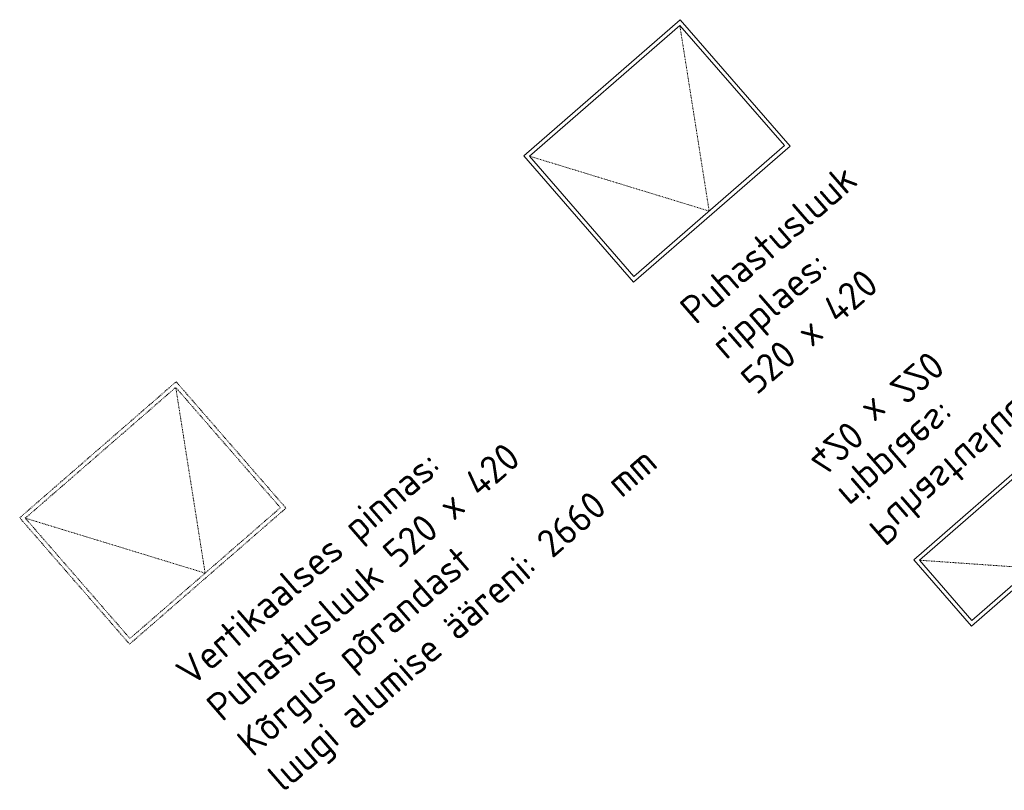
# Model space of a CAD drawing. Header units: millimetres. Extents: x 102382 to 164490, y 45733 to 103316.
# Tile 125 of 183: x 141255 to 143725, y 101383 to 103316. Entities that reach past the tile are written whole.
import ezdxf

# ---------------------------------------------------------------- set-up
doc = ezdxf.new("R2010")
doc.units = ezdxf.units.MM
doc.linetypes.add('Hidden', pattern=[4, 2, -2])
doc.layers.add('_SA-LAGI_eriosade seadmed', color=7, linetype='Continuous', lineweight=5, true_color=0x9900cc)
doc.styles.add('DIN Pro Light-Light', font='txt')

# ---------------------------------------------------------------- blocks, each defined once
blk = doc.blocks.new('Puhastusluuk ripplaes 420 x 220')
at = {"layer": '_SA-LAGI_eriosade seadmed'}
for points in [[(311.6, -23.1), (36, 293.9), (-130, 149.6), (145.5, -167.4)], [(297.5, -22.1), (35, 279.8), (-115.9, 148.6), (146.5, -153.3)]]:
    blk.add_lwpolyline(points, close=True, dxfattribs=at)
at = {"layer": '_SA-LAGI_eriosade seadmed', "linetype": 'Hidden'}
blk.add_lwpolyline([(297.5, -22.1), (15.3, -2.4), (35, 279.8)], dxfattribs=at)
blk = doc.blocks.new('Puhastusluuk ripplaes 520 x 420')
at = {"layer": '_SA-LAGI_eriosade seadmed'}
for points in [[(-471.8, 146.4), (-79.3, 487.6), (196.2, 170.6), (-196.2, -170.6)], [(-457.7, 145.4), (-80.3, 473.4), (182.1, 171.6), (-195.2, -156.5)]]:
    blk.add_lwpolyline(points, close=True, dxfattribs=at)
at = {"layer": '_SA-LAGI_eriosade seadmed', "linetype": 'Hidden'}
blk.add_lwpolyline([(-457.7, 145.4), (-6.6, 7.5), (-80.3, 473.4)], dxfattribs=at)
blk = doc.blocks.new('Puhastusluuk vetrikaalne 520 x 420')
at = {"layer": '_SA-LAGI_eriosade seadmed', "linetype": 'Hidden'}
for points in [[(-471.8, 146.4), (-79.3, 487.6), (196.2, 170.6), (-196.2, -170.6)], [(-457.7, 145.4), (-80.3, 473.4), (182.1, 171.6), (-195.2, -156.5)]]:
    blk.add_lwpolyline(points, close=True, dxfattribs=at)
blk.add_lwpolyline([(-457.7, 145.4), (-6.6, 7.5), (-80.3, 473.4)], dxfattribs=at)

msp = doc.modelspace()

# ---------------------------------------------------------------- block references
at = {"layer": '_SA-LAGI_eriosade seadmed'}
for name, p in [('Puhastusluuk ripplaes 520 x 420', (142990.8, 102828.6, 2700)), ('Puhastusluuk vetrikaalne 520 x 420', (141726.4, 101920.4))]:
    msp.add_blockref(name, p, dxfattribs=at)
at = {"layer": '_SA-LAGI_eriosade seadmed', "rotation": 90.00000000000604}
msp.add_blockref('Puhastusluuk ripplaes 420 x 220', (143791.7, 101925.2), dxfattribs=at)

# ---------------------------------------------------------------- texts
at = {"layer": '_SA-LAGI_eriosade seadmed', "char_height": 70, "attachment_point": 1, "rotation": 41, "style": 'DIN Pro Light-Light'}
for s, insert, width in [('{\\fDIN Pro;Puhastusluuk }\\P{\\fDIN Pro;ripplaes:}\\P{\\fDIN Pro;520 x 420}\\P', (142904.3, 102601.8), 1353.333), ('{\\fDIN Pro;Vertikaalses pinnas:}\\P{\\fDIN Pro;Puhastusluuk 520 x 420}\\P{\\fDIN Pro;Kõrgus põrandast}\\P{\\fDIN Pro;luugi alumise ääreni: 2660 mm}\\P', (141639.9, 101693.5, 30.1), 2841.311)]:
    msp.add_mtext(s, dxfattribs=dict(at, insert=insert, width=width))
at = {"layer": '_SA-LAGI_eriosade seadmed', "extrusion": (0, 0, -1), "insert": (143425.3, 101992.4, -2690.2), "char_height": 70, "width": 1353.333, "attachment_point": 1, "text_direction": (0.75472, 0.656047, 0), "style": 'DIN Pro Light-Light'}
msp.add_mtext('{\\fDIN Pro;Puhastusluuk }\\P{\\fDIN Pro;ripplaes:}\\P{\\fDIN Pro;420 x 220}\\P\\P', dxfattribs=at)

doc.saveas('drawing.dxf')
